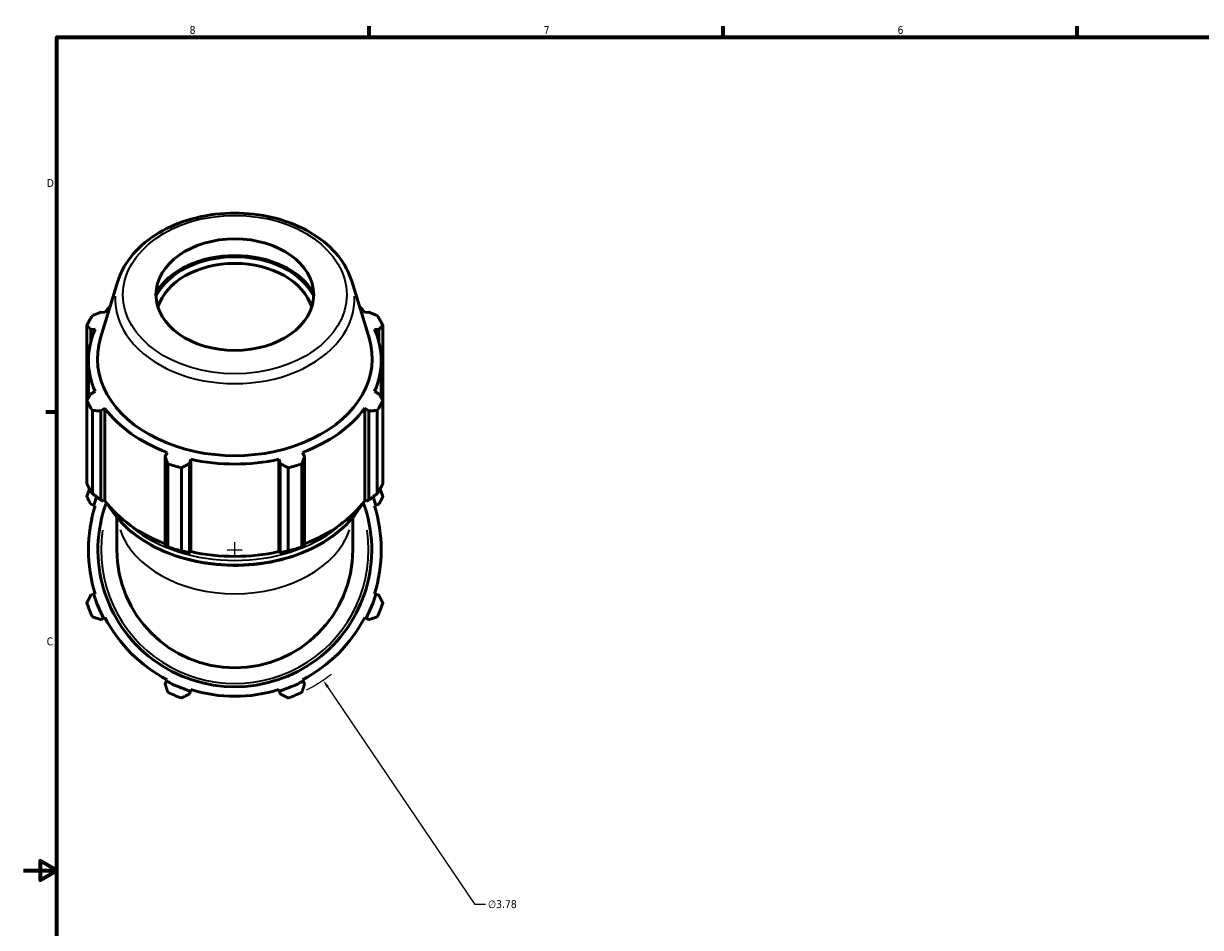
# Model space of a CAD drawing. Header units: inches. Extents: x 0.1 to 56, y -17.4 to 41.8.
# Tile 3 of 8: x 0.1 to 14.2, y 10.3 to 21.2. Entities that reach past the tile are written whole.
import ezdxf

# ---------------------------------------------------------------- set-up
doc = ezdxf.new("R2010")
doc.units = ezdxf.units.IN
doc.header["$MEASUREMENT"] = 0
for name, color, linetype, lineweight in [('Border (ANSI)', 7, 'Continuous', 70), ('Dimension (ANSI)', 7, 'Continuous', 25), ('Visible (ANSI)', 7, 'Continuous', 50), ('Visible Narrow (ANSI)', 7, 'Continuous', 35)]:
    doc.layers.add(name, color=color, linetype=linetype, lineweight=lineweight)
doc.styles.add('Note Text (ANSI)', font='tahoma.ttf')
doc.dimstyles.new('Default (ANSI)', dxfattribs={"dimtxt": 0.094488, "dimasz": 0.098425, "dimexe": 0.125, "dimexo": 0.0625, "dimgap": 0.031496, "dimtad": 0, "dimtih": 1, "dimtoh": 1, "dimrnd": 1e-08, "dimzin": 4, "dimdsep": 46, "dimtxsty": 'Note Text (ANSI)', "dimcen": 0.09, "dimdle": 0.393701, "dimclrd": 256, "dimclre": 256, "dimclrt": 5, "dimadec": 0, "dimazin": 1, "dimtfac": 1, "dimtofl": 0, "dimtmove": 0, "dimatfit": 3, "dimfxl": 1, "dimtolj": 1, "dimtzin": 4, "dimlwd": -1, "dimlwe": -1, "dimarcsym": 0})

# ---------------------------------------------------------------- blocks, each defined once
blk = doc.blocks.new('Borders Default Border')
at = {"layer": 'Border (ANSI)'}
for p, q in [((4.25, 21), (4.25, 21.134)), ((8.5, 21), (8.5, 21.134)), ((12.75, 21), (12.75, 21.134)), ((0.5, 16.5), (0.366, 16.5))]:
    blk.add_line(p, q, dxfattribs=at)
at = {"layer": 'Border (ANSI)', "flags": 128}
for points in [[(0.5, 1), (0.5, 21), (33.5, 21), (33.5, 1), (0.5, 1)], [(0.1, 11), (0.5, 11), (0.3, 11.115), (0.3, 10.885), (0.5, 11)]]:
    blk.add_lwpolyline(points, dxfattribs=at)
at = {"layer": 'Border (ANSI)', "color": 5, "true_color": 0x0000ff, "char_height": 0.0945, "attachment_point": 7, "style": 'Note Text (ANSI)'}
for s, insert in [('8', (2.094, 21.038)), ('7', (6.346, 21.04)), ('6', (10.595, 21.038)), ('D', (0.378, 19.203)), ('C', (0.378, 13.701))]:
    blk.add_mtext(s, dxfattribs=dict(at, insert=insert))
blk = doc.blocks.new('*D9')
at = {"layer": 'Defpoints', "color": 0, "transparency": 16777216}
for p in [(1.577, 16.414), (3.698, 13.284)]:
    blk.add_point(p, dxfattribs=at)
at = {"layer": 'Dimension (ANSI)', "transparency": 16777216}
for p, q in [((2.547, 14.849), (2.727, 14.849)), ((2.637, 14.759), (2.637, 14.939)), ((5.521, 10.593), (3.753, 13.203)), ((5.646, 10.593), (5.521, 10.593))]:
    blk.add_line(p, q, dxfattribs=at)
blk.add_arc((2.637, 14.849), 1.89, 297.1027, 307.9083, dxfattribs=at)
blk.add_solid([(3.766, 13.212), (3.739, 13.194), (3.698, 13.284)], dxfattribs=at)
at = {"layer": 'Dimension (ANSI)', "color": 5, "transparency": 16777216, "insert": (5.677, 10.644), "char_height": 0.0945, "attachment_point": 1, "style": 'Note Text (ANSI)'}
blk.add_mtext('\\A1;∅3.78', dxfattribs=at)

msp = doc.modelspace()

# ---------------------------------------------------------------- linework, layer by layer
at = {"layer": 'Visible (ANSI)'}
for p, q in [((1.234, 18.074), (1.025, 17.394)), ((4.041, 18.074), (4.25, 17.394)), ((1.078, 17.695), (1.028, 17.7)), ((4.247, 17.7), (4.197, 17.695)), ((0.859, 17.543), (0.859, 16.638)), ((4.416, 16.638), (4.416, 17.543)), ((0.907, 17.494), (0.961, 17.495)), ((0.907, 17.339), (0.907, 17.494)), ((4.314, 17.495), (4.368, 17.494)), ((4.368, 17.494), (4.368, 17.339)), ((0.88, 16.674), (0.88, 17.121)), ((4.395, 16.674), (4.395, 17.121)), ((0.961, 16.747), (0.907, 16.722)), ((4.368, 16.722), (4.314, 16.747)), ((0.859, 15.64), (0.859, 16.638)), ((1.028, 16.515), (1.078, 16.547)), ((1.078, 15.439), (1.078, 16.547)), ((4.197, 16.547), (4.247, 16.515)), ((4.197, 15.439), (4.197, 16.547)), ((4.416, 16.638), (4.416, 15.64)), ((0.927, 16.521), (0.927, 15.524)), ((1.028, 15.447), (1.028, 16.515)), ((4.247, 16.515), (4.247, 15.447)), ((4.347, 15.524), (4.347, 16.521)), ((1.826, 16.018), (1.8, 15.97)), ((1.8, 15.97), (1.8, 14.901)), ((3.475, 15.97), (3.449, 16.018)), ((3.475, 14.901), (3.475, 15.97)), ((1.832, 14.884), (1.832, 15.881)), ((1.997, 15.833), (1.997, 14.835)), ((2.092, 15.884), (2.109, 15.935)), ((2.092, 14.816), (2.092, 15.884)), ((2.109, 14.827), (2.109, 15.935)), ((3.166, 15.935), (3.183, 15.884)), ((3.166, 14.827), (3.166, 15.935)), ((3.183, 15.884), (3.183, 14.816)), ((3.277, 14.835), (3.277, 15.833)), ((3.442, 15.881), (3.442, 14.884)), ((1.062, 15.433), (1.028, 15.447)), ((1.078, 15.439), (1.062, 15.433)), ((4.213, 15.433), (4.197, 15.439)), ((4.247, 15.447), (4.213, 15.433)), ((0.907, 15.395), (0.943, 15.383)), ((0.943, 15.383), (0.961, 15.378)), ((4.314, 15.378), (4.332, 15.383)), ((4.332, 15.383), (4.368, 15.395)), ((1.22, 15.24), (1.22, 14.849)), ((4.055, 14.849), (4.055, 15.24)), ((2.103, 14.815), (2.092, 14.816)), ((2.109, 14.827), (2.103, 14.815)), ((3.172, 14.815), (3.166, 14.827)), ((3.183, 14.816), (3.172, 14.815)), ((0.943, 14.315), (0.907, 14.304)), ((0.961, 14.321), (0.943, 14.315)), ((4.332, 14.315), (4.314, 14.321)), ((4.368, 14.304), (4.332, 14.315)), ((1.028, 14.011), (1.062, 14.029)), ((1.062, 14.029), (1.078, 14.038)), ((4.197, 14.038), (4.213, 14.029)), ((4.213, 14.029), (4.247, 14.011)), ((1.826, 13.29), (1.817, 13.273)), ((3.458, 13.273), (3.449, 13.29)), ((1.817, 13.273), (1.8, 13.24)), ((2.092, 13.119), (2.103, 13.155)), ((2.103, 13.155), (2.109, 13.173)), ((3.166, 13.173), (3.172, 13.155)), ((3.172, 13.155), (3.183, 13.119)), ((3.475, 13.24), (3.458, 13.273))]:
    msp.add_line(p, q, dxfattribs=at)
for radius, start, end in [(1.89, 157.3277, 160.208), (1.89, 19.792, 22.6723), (1.777, 159.0441, 162.5), (1.644, 159.7835, 20.2165), (1.777, 17.5, 20.9559), (1.758, 162.5, 197.5), (1.758, 342.5, 17.5), (1.417, 180, 0), (1.777, 197.5, 207.5), (1.777, 332.5, 342.5), (1.89, 199.792, 205.208), (1.89, 334.792, 340.208), (1.758, 207.5, 242.5), (1.758, 297.5, 332.5), (1.777, 242.5, 252.5), (1.758, 252.5, 287.5), (1.777, 287.5, 297.5), (1.89, 244.792, 250.208), (1.89, 289.792, 295.208)]:
    msp.add_arc((2.637, 14.849), radius, start, end, dxfattribs=at)
msp.add_ellipse((2.637, 17.911), major_axis=(-0.947, 0), ratio=0.707107, dxfattribs=at)
for centre, major_axis, start_param, end_param in [((2.637, 17.656), (1.024, 0), 0.390725, 2.750868), ((2.637, 17.656), (1.004, 0), 0.339215, 2.802378), ((2.637, 17.616), (-0.947, 0), 3.363965, 6.060813), ((2.637, 17.121), (-1.758, 0), 5.730193, 5.80322), ((2.637, 17.121), (-1.758, 0), 3.621558, 3.694585), ((2.637, 17.09), (-1.89, 0), 5.843222, 5.93775), ((2.637, 17.09), (1.89, 0), 0.345435, 0.439963), ((2.637, 17.121), (-1.758, 0), 5.977753, 6.588618), ((2.637, 17.145), (-1.65, 0), 6.068995, 9.638969), ((2.637, 17.121), (1.758, 0), 5.977753, 6.588618), ((2.637, 17.09), (-1.89, 0), 0.345435, 0.439963), ((2.637, 17.121), (1.758, 0), 3.621558, 4.232423), ((2.637, 17.121), (1.758, 0), 5.192355, 5.80322), ((2.637, 17.09), (1.89, 0), 5.843222, 5.93775), ((2.637, 17.09), (1.89, 0), 4.272426, 4.366954), ((2.637, 17.121), (1.758, 0), 4.406956, 5.017822), ((2.637, 17.09), (1.89, 0), 5.057824, 5.152352), ((2.637, 16.093), (-1.89, 0), 0.345435, 0.439963), ((2.637, 16.093), (1.89, 0), 5.843222, 5.93775), ((2.637, 16.013), (-1.758, 0), 0.479966, 1.073963), ((2.637, 16.013), (-1.758, 0), 2.067629, 2.661627), ((2.637, 16.093), (-1.89, 0), 1.130833, 1.225361), ((2.637, 16.093), (-1.89, 0), 1.916232, 2.010759), ((2.637, 16.013), (-1.758, 0), 1.265364, 1.876229)]:
    msp.add_ellipse(centre, major_axis=major_axis, ratio=0.707107, start_param=start_param, end_param=end_param, dxfattribs=at)
for points, knots in [([(4.041, 18.074), (4.008, 18.181), (3.952, 18.283), (3.799, 18.472), (3.701, 18.558), (3.47, 18.704), (3.338, 18.764), (3.054, 18.851), (2.902, 18.877), (2.595, 18.894), (2.439, 18.885), (2.14, 18.831), (1.996, 18.787), (1.735, 18.666), (1.617, 18.591), (1.421, 18.415), (1.342, 18.315), (1.266, 18.164), (1.248, 18.119), (1.234, 18.074)], [0.214191, 0.214191, 0.214191, 0.214191, 0.519579, 0.519579, 0.838127, 0.838127, 1.164296, 1.164296, 1.492035, 1.492035, 1.819726, 1.819726, 2.147474, 2.147474, 2.474829, 2.474829, 2.797974, 2.797974, 2.927402, 2.927402, 2.927402, 2.927402]), ([(1.114, 15.392), (1.166, 15.302), (1.232, 15.217), (1.416, 15.038), (1.543, 14.95), (1.83, 14.805), (1.989, 14.749), (2.325, 14.676), (2.502, 14.659), (2.853, 14.665), (3.028, 14.688), (3.359, 14.773), (3.515, 14.834), (3.792, 14.989), (3.913, 15.083), (4.069, 15.252), (4.12, 15.321), (4.16, 15.392)], [3.524473, 3.524473, 3.524473, 3.524473, 3.770782, 3.770782, 4.091652, 4.091652, 4.414153, 4.414153, 4.736825, 4.736825, 5.059459, 5.059459, 5.382136, 5.382136, 5.704531, 5.704531, 5.900305, 5.900305, 5.900305, 5.900305])]:
    msp.add_open_spline(points, degree=3, knots=knots, dxfattribs=at)
for points, weights in [([(0.927, 17.66), (0.979, 17.68), (1.028, 17.7)], [2.72970964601, 2.7638150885, 2.7960622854]), ([(4.247, 17.7), (4.296, 17.68), (4.347, 17.66)], [2.80802157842, 2.7756364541, 2.74138513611]), ([(0.907, 17.494), (0.884, 17.518), (0.859, 17.543)], [2.7960622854, 2.7638150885, 2.72970964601]), ([(4.416, 17.543), (4.391, 17.518), (4.368, 17.494)], [2.74138513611, 2.7756364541, 2.80802157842]), ([(0.859, 16.638), (0.884, 16.681), (0.907, 16.722)], [2.72970964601, 2.7638150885, 2.7960622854]), ([(4.368, 16.722), (4.391, 16.681), (4.416, 16.638)], [2.80802157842, 2.7756364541, 2.74138513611]), ([(1.028, 16.515), (0.979, 16.518), (0.927, 16.521)], [2.7960622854, 2.7638150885, 2.72970964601]), ([(4.347, 16.521), (4.296, 16.518), (4.247, 16.515)], [2.74138513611, 2.7756364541, 2.80802157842]), ([(1.832, 15.881), (1.816, 15.927), (1.8, 15.97)], [2.72970964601, 2.7638150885, 2.7960622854]), ([(3.475, 15.97), (3.459, 15.927), (3.442, 15.881)], [2.80802157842, 2.7756364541, 2.74138513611]), ([(2.092, 15.884), (2.046, 15.859), (1.997, 15.833)], [2.7960622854, 2.7638150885, 2.72970964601]), ([(3.277, 15.833), (3.229, 15.859), (3.183, 15.884)], [2.74138513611, 2.7756364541, 2.80802157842]), ([(0.859, 15.489), (0.884, 15.441), (0.907, 15.395)], [1.01465616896, 1.01047568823, 1.00549095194]), ([(1.028, 15.447), (0.979, 15.484), (0.927, 15.524)], [1.00797776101, 1.0128880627, 1.01699140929]), ([(4.347, 15.524), (4.296, 15.484), (4.247, 15.447)], [1.01699140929, 1.0128880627, 1.00797776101]), ([(4.368, 15.395), (4.391, 15.441), (4.416, 15.489)], [1.00549095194, 1.01047568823, 1.01465616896]), ([(1.832, 14.884), (1.816, 14.892), (1.8, 14.901)], [1.02227647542, 1.01828025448, 1.0134716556]), ([(3.475, 14.901), (3.459, 14.892), (3.442, 14.884)], [1.0134716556, 1.01828025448, 1.02227647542]), ([(2.092, 14.816), (2.046, 14.825), (1.997, 14.835)], [1.00916568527, 1.01405414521, 1.01813447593]), ([(3.277, 14.835), (3.229, 14.825), (3.183, 14.816)], [1.01813447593, 1.01405414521, 1.00916568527]), ([(0.907, 14.304), (0.884, 14.257), (0.859, 14.209)], [1.00549095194, 1.01047568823, 1.01465616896]), ([(4.416, 14.209), (4.391, 14.257), (4.368, 14.304)], [1.01465616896, 1.01047568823, 1.00549095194]), ([(0.927, 14.044), (0.979, 14.027), (1.028, 14.011)], [1.01465616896, 1.01047568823, 1.00549095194]), ([(4.247, 14.011), (4.296, 14.027), (4.347, 14.044)], [1.00549095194, 1.01047568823, 1.01465616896]), ([(1.8, 13.24), (1.816, 13.19), (1.832, 13.139)], [1.00549095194, 1.01047568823, 1.01465616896]), ([(3.442, 13.139), (3.459, 13.19), (3.475, 13.24)], [1.01465616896, 1.01047568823, 1.00549095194]), ([(1.997, 13.071), (2.046, 13.095), (2.092, 13.119)], [1.01465616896, 1.01047568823, 1.00549095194]), ([(3.183, 13.119), (3.229, 13.095), (3.277, 13.071)], [1.00549095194, 1.01047568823, 1.01465616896])]:
    msp.add_rational_spline(points, weights, degree=2, dxfattribs=at)
at = {"layer": 'Visible Narrow (ANSI)'}
msp.add_arc((2.637, 14.849), 1.606, 171.6258, 8.3742, dxfattribs=at)
msp.add_ellipse((2.637, 17.911), major_axis=(1.344, 0), ratio=0.707107, dxfattribs=at)
for centre, major_axis, start_param, end_param in [((2.637, 17.858), (-1.436, 0), 6.247493, 9.46047), ((2.637, 15.835), (-1.644, 0), 0.519112, 2.622481), ((2.637, 15.323), (-1.417, 0), 0.238157, 2.903436), ((2.637, 15.884), (1.644, 0), 3.864869, 5.559909)]:
    msp.add_ellipse(centre, major_axis=major_axis, ratio=0.707107, start_param=start_param, end_param=end_param, dxfattribs=at)

# ---------------------------------------------------------------- block references
msp.add_blockref('Borders Default Border', (0, 0))

# ---------------------------------------------------------------- dimensions: what is measured, and where the dimension line sits
at = {"layer": 'Dimension (ANSI)'}
dim = msp.add_diameter_dim_2p(p1=(1.577, 16.414), p2=(3.698, 13.284), dimstyle='Default (ANSI)', override={"dimgap": 0.031496, "dimdec": 2, "dimlfac": 1, "dimtol": 0, "dimlim": 0, "dimtp": 0, "dimtm": 0, "dimtdec": 2}, dxfattribs=at)
dim.commit()
dim.dimension.update_dxf_attribs({"geometry": '*D9', "text_midpoint": (5.85, 10.593), "dimtype": 163})

doc.saveas('drawing.dxf')
